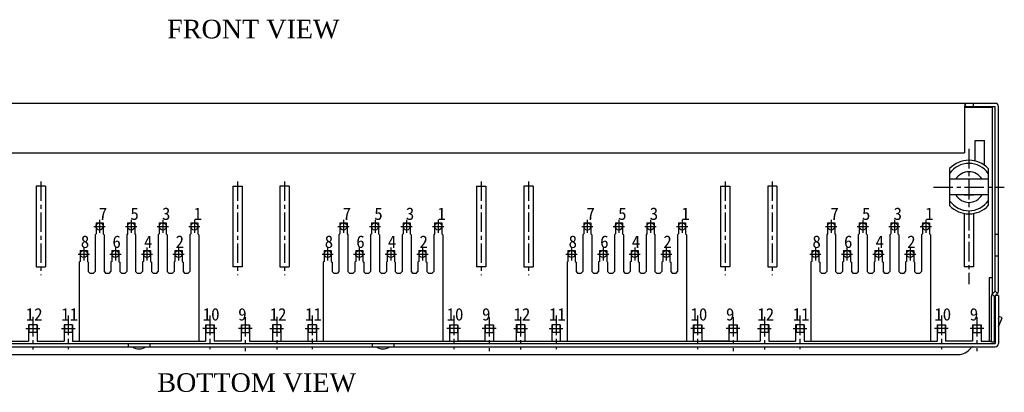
# Model space of a CAD drawing. Extents: x 1899 to 2123, y -33 to 300.
# Tile 6 of 9: x 1950 to 2014, y 229 to 253. Entities that reach past the tile are written whole.
import ezdxf

# ---------------------------------------------------------------- set-up
doc = ezdxf.new("R2010")
doc.units = 0
doc.header["$MEASUREMENT"] = 0
doc.linetypes.add('CENTER', pattern=[2, 1.25, -0.25, 0.25, -0.25])
for name, color, linetype in [('1', 1, 'CENTER'), ('实体', 2, 'Continuous'), ('金针', 6, 'Continuous'), ('铜壳', 3, 'Continuous')]:
    doc.layers.add(name, color=color, linetype=linetype)
doc.styles.add('Frame', font='simhei.ttf')
doc.styles.get("Standard").update_dxf_attribs({"font": 'simplex.shx'})

msp = doc.modelspace()

# ---------------------------------------------------------------- linework, layer by layer
msp.add_line((2013.399, 247.494), (1918.55, 247.494))
at = {"color": 8, "linetype": 'CENTER'}
for p, q in [((2011.701, 244.552), (2011.701, 235.831)), ((1951.751, 242.449), (1951.751, 236.414)), ((1964.451, 242.449), (1964.451, 236.414)), ((1967.501, 242.449), (1967.501, 236.414)), ((1980.201, 242.449), (1980.201, 236.414)), ((1983.252, 242.449), (1983.252, 236.414)), ((1995.952, 242.449), (1995.952, 236.414)), ((1999.001, 242.449), (1999.001, 236.414)), ((2009.418, 242.094), (2013.984, 242.094)), ((1955.551, 239.975), (1955.551, 239.134)), ((1957.591, 239.975), (1957.591, 239.134)), ((1959.631, 239.975), (1959.631, 239.134)), ((1961.671, 239.975), (1961.671, 239.134)), ((1971.301, 239.975), (1971.301, 239.134)), ((1973.341, 239.975), (1973.341, 239.134)), ((1975.381, 239.975), (1975.381, 239.134)), ((1977.421, 239.975), (1977.421, 239.134)), ((1987.052, 239.975), (1987.052, 239.134)), ((1989.092, 239.975), (1989.092, 239.134)), ((1991.132, 239.975), (1991.132, 239.134)), ((1993.172, 239.975), (1993.172, 239.134)), ((2002.801, 239.975), (2002.801, 239.134)), ((2004.841, 239.975), (2004.841, 239.134)), ((2006.881, 239.975), (2006.881, 239.134)), ((2008.921, 239.975), (2008.921, 239.134)), ((1955.188, 239.554), (1955.914, 239.554)), ((1957.228, 239.554), (1957.954, 239.554)), ((1959.268, 239.554), (1959.994, 239.554)), ((1961.308, 239.554), (1962.034, 239.554)), ((1970.938, 239.554), (1971.664, 239.554)), ((1972.978, 239.554), (1973.704, 239.554)), ((1975.018, 239.554), (1975.744, 239.554)), ((1977.058, 239.554), (1977.784, 239.554)), ((1986.69, 239.554), (1987.415, 239.554)), ((1988.73, 239.554), (1989.455, 239.554)), ((1990.77, 239.554), (1991.495, 239.554)), ((1992.81, 239.554), (1993.535, 239.554)), ((2002.438, 239.554), (2003.164, 239.554)), ((2004.478, 239.554), (2005.204, 239.554)), ((2006.518, 239.554), (2007.244, 239.554)), ((2008.558, 239.554), (2009.284, 239.554)), ((1954.531, 238.195), (1954.531, 237.354)), ((1956.571, 238.195), (1956.571, 237.354)), ((1958.611, 238.195), (1958.611, 237.354)), ((1960.651, 238.195), (1960.651, 237.354)), ((1970.281, 238.195), (1970.281, 237.354)), ((1972.321, 238.195), (1972.321, 237.354)), ((1974.361, 238.195), (1974.361, 237.354)), ((1976.401, 238.195), (1976.401, 237.354)), ((1986.032, 238.195), (1986.032, 237.354)), ((1988.072, 238.195), (1988.072, 237.354)), ((1990.112, 238.195), (1990.112, 237.354)), ((1992.152, 238.195), (1992.152, 237.354)), ((2001.781, 238.195), (2001.781, 237.354)), ((2003.821, 238.195), (2003.821, 237.354)), ((2005.861, 238.195), (2005.861, 237.354)), ((2007.901, 238.195), (2007.901, 237.354)), ((1954.168, 237.774), (1954.894, 237.774)), ((1956.208, 237.774), (1956.934, 237.774)), ((1958.248, 237.774), (1958.974, 237.774)), ((1960.288, 237.774), (1961.014, 237.774)), ((1969.918, 237.774), (1970.644, 237.774)), ((1971.958, 237.774), (1972.684, 237.774)), ((1973.998, 237.774), (1974.724, 237.774)), ((1976.038, 237.774), (1976.764, 237.774)), ((1985.67, 237.774), (1986.395, 237.774)), ((1987.71, 237.774), (1988.435, 237.774)), ((1989.75, 237.774), (1990.475, 237.774)), ((1991.79, 237.774), (1992.515, 237.774)), ((2001.418, 237.774), (2002.144, 237.774)), ((2003.458, 237.774), (2004.184, 237.774)), ((2005.498, 237.774), (2006.224, 237.774)), ((2007.538, 237.774), (2008.264, 237.774)), ((1951.241, 233.714), (1951.241, 231.62)), ((1953.531, 233.802), (1953.531, 231.644)), ((1962.671, 233.802), (1962.671, 231.644)), ((1964.961, 233.712), (1964.961, 231.507)), ((1966.991, 233.714), (1966.991, 231.62)), ((1969.281, 233.802), (1969.281, 231.644)), ((1978.421, 233.802), (1978.421, 231.644)), ((1980.711, 233.712), (1980.711, 231.507)), ((1982.742, 233.714), (1982.742, 231.62)), ((1985.032, 233.802), (1985.032, 231.644)), ((1994.172, 233.802), (1994.172, 231.644)), ((1996.462, 233.712), (1996.462, 231.507)), ((1998.491, 233.714), (1998.491, 231.62)), ((2000.781, 233.802), (2000.781, 231.644)), ((2009.921, 233.802), (2009.921, 231.644)), ((2012.211, 233.712), (2012.211, 231.507)), ((1950.798, 232.964), (1951.684, 232.964)), ((1953.088, 232.964), (1953.974, 232.964)), ((1963.114, 232.964), (1962.228, 232.964)), ((1965.404, 232.964), (1964.518, 232.964)), ((1966.548, 232.964), (1967.434, 232.964)), ((1968.838, 232.964), (1969.724, 232.964)), ((1978.864, 232.964), (1977.978, 232.964)), ((1981.154, 232.964), (1980.268, 232.964)), ((1982.299, 232.964), (1983.186, 232.964)), ((1984.589, 232.964), (1985.476, 232.964)), ((1994.616, 232.964), (1993.729, 232.964)), ((1996.906, 232.964), (1996.019, 232.964)), ((1998.048, 232.964), (1998.934, 232.964)), ((2000.338, 232.964), (2001.224, 232.964)), ((2010.364, 232.964), (2009.478, 232.964)), ((2012.654, 232.964), (2011.768, 232.964))]:
    msp.add_line(p, q, dxfattribs=at)
at = {"layer": '实体', "color": 0, "linetype": 'ByBlock'}
for p, q in [((2011.404, 247.244), (2013.206, 247.244)), ((2013.206, 247.244), (2013.206, 235.232)), ((2012.101, 245.094), (2012.701, 245.094)), ((2012.101, 243.776), (2012.101, 245.094)), ((2012.701, 243.504), (2012.701, 245.094)), ((2010.451, 243.288), (2010.451, 240.9)), ((2012.951, 243.288), (2012.951, 240.9)), ((2012.951, 242.597), (2010.451, 242.597)), ((1951.451, 242.144), (1951.451, 236.944)), ((1952.051, 242.144), (1951.451, 242.144)), ((1952.051, 242.144), (1952.051, 236.944)), ((1964.151, 242.144), (1964.151, 236.944)), ((1964.151, 242.144), (1964.751, 242.144)), ((1964.751, 242.144), (1964.751, 236.944)), ((1967.201, 242.144), (1967.201, 236.944)), ((1967.801, 242.144), (1967.201, 242.144)), ((1967.801, 242.144), (1967.801, 236.944)), ((1979.901, 242.144), (1979.901, 236.944)), ((1979.901, 242.144), (1980.501, 242.144)), ((1980.501, 242.144), (1980.501, 236.944)), ((1982.952, 242.144), (1982.952, 236.944)), ((1983.552, 242.144), (1982.952, 242.144)), ((1983.552, 242.144), (1983.552, 236.944)), ((1995.652, 242.144), (1995.652, 236.944)), ((1995.652, 242.144), (1996.252, 242.144)), ((1996.252, 242.144), (1996.252, 236.944)), ((1998.701, 242.144), (1998.701, 236.944)), ((1999.301, 242.144), (1998.701, 242.144)), ((1999.301, 242.144), (1999.301, 236.944)), ((2012.951, 241.592), (2010.451, 241.592)), ((2011.401, 241.592), (2012.001, 241.592)), ((2011.401, 240.392), (2011.401, 236.944)), ((2012.001, 240.392), (2012.001, 236.944)), ((1955.321, 239.784), (1955.321, 239.084)), ((1955.321, 239.784), (1955.781, 239.784)), ((1955.781, 239.784), (1955.781, 239.084)), ((1957.361, 239.784), (1957.361, 239.084)), ((1957.361, 239.784), (1957.821, 239.784)), ((1957.821, 239.784), (1957.821, 239.084)), ((1959.401, 239.784), (1959.401, 239.084)), ((1959.401, 239.784), (1959.861, 239.784)), ((1959.861, 239.784), (1959.861, 239.084)), ((1961.441, 239.784), (1961.441, 239.084)), ((1961.441, 239.784), (1961.901, 239.784)), ((1961.901, 239.784), (1961.901, 239.084)), ((1971.071, 239.784), (1971.071, 239.084)), ((1971.071, 239.784), (1971.531, 239.784)), ((1971.531, 239.784), (1971.531, 239.084)), ((1973.111, 239.784), (1973.111, 239.084)), ((1973.111, 239.784), (1973.571, 239.784)), ((1973.571, 239.784), (1973.571, 239.084)), ((1975.151, 239.784), (1975.151, 239.084)), ((1975.151, 239.784), (1975.611, 239.784)), ((1975.611, 239.784), (1975.611, 239.084)), ((1977.191, 239.784), (1977.191, 239.084)), ((1977.191, 239.784), (1977.651, 239.784)), ((1977.651, 239.784), (1977.651, 239.084)), ((1986.822, 239.784), (1986.822, 239.084)), ((1986.822, 239.784), (1987.282, 239.784)), ((1987.282, 239.784), (1987.282, 239.084)), ((1988.862, 239.784), (1988.862, 239.084)), ((1988.862, 239.784), (1989.322, 239.784)), ((1989.322, 239.784), (1989.322, 239.084)), ((1990.902, 239.784), (1990.902, 239.084)), ((1990.902, 239.784), (1991.362, 239.784)), ((1991.362, 239.784), (1991.362, 239.084)), ((1992.942, 239.784), (1992.942, 239.084)), ((1992.942, 239.784), (1993.402, 239.784)), ((1993.402, 239.784), (1993.402, 239.084)), ((2002.571, 239.784), (2002.571, 239.084)), ((2002.571, 239.784), (2003.031, 239.784)), ((2003.031, 239.784), (2003.031, 239.084)), ((2004.611, 239.784), (2004.611, 239.084)), ((2004.611, 239.784), (2005.071, 239.784)), ((2005.071, 239.784), (2005.071, 239.084)), ((2006.651, 239.784), (2006.651, 239.084)), ((2006.651, 239.784), (2007.111, 239.784)), ((2007.111, 239.784), (2007.111, 239.084)), ((2008.691, 239.784), (2008.691, 239.084)), ((2008.691, 239.784), (2009.151, 239.784)), ((2009.151, 239.784), (2009.151, 239.084)), ((1955.321, 239.084), (1955.261, 239.024)), ((1955.261, 239.024), (1955.261, 236.644)), ((1955.781, 239.084), (1955.841, 239.024)), ((1955.841, 239.024), (1955.841, 236.644)), ((1957.361, 239.084), (1957.301, 239.024)), ((1957.301, 239.024), (1957.301, 236.644)), ((1957.821, 239.084), (1957.881, 239.024)), ((1957.881, 239.024), (1957.881, 236.644)), ((1959.401, 239.084), (1959.341, 239.024)), ((1959.341, 239.024), (1959.341, 236.644)), ((1959.861, 239.084), (1959.921, 239.024)), ((1959.921, 239.024), (1959.921, 236.644)), ((1961.441, 239.084), (1961.381, 239.024)), ((1961.381, 239.024), (1961.381, 236.644)), ((1961.901, 239.084), (1961.961, 239.024)), ((1961.961, 239.024), (1961.961, 232.144)), ((1971.071, 239.084), (1971.011, 239.024)), ((1971.011, 239.024), (1971.011, 236.644)), ((1971.531, 239.084), (1971.591, 239.024)), ((1971.591, 239.024), (1971.591, 236.644)), ((1973.111, 239.084), (1973.051, 239.024)), ((1973.051, 239.024), (1973.051, 236.644)), ((1973.571, 239.084), (1973.631, 239.024)), ((1973.631, 239.024), (1973.631, 236.644)), ((1975.151, 239.084), (1975.091, 239.024)), ((1975.091, 239.024), (1975.091, 236.644)), ((1975.611, 239.084), (1975.671, 239.024)), ((1975.671, 239.024), (1975.671, 236.644)), ((1977.191, 239.084), (1977.131, 239.024)), ((1977.131, 239.024), (1977.131, 236.644)), ((1977.651, 239.084), (1977.711, 239.024)), ((1977.711, 239.024), (1977.711, 232.144)), ((1986.822, 239.084), (1986.762, 239.024)), ((1986.762, 239.024), (1986.762, 236.644)), ((1987.282, 239.084), (1987.342, 239.024)), ((1987.342, 239.024), (1987.342, 236.644)), ((1988.862, 239.084), (1988.802, 239.024)), ((1988.802, 239.024), (1988.802, 236.644)), ((1989.322, 239.084), (1989.382, 239.024)), ((1989.382, 239.024), (1989.382, 236.644)), ((1990.902, 239.084), (1990.842, 239.024)), ((1990.842, 239.024), (1990.842, 236.644)), ((1991.362, 239.084), (1991.422, 239.024)), ((1991.422, 239.024), (1991.422, 236.644)), ((1992.942, 239.084), (1992.882, 239.024)), ((1992.882, 239.024), (1992.882, 236.644)), ((1993.402, 239.084), (1993.462, 239.024)), ((1993.462, 239.024), (1993.462, 232.144)), ((2002.571, 239.084), (2002.511, 239.024)), ((2002.511, 239.024), (2002.511, 236.644)), ((2003.031, 239.084), (2003.091, 239.024)), ((2003.091, 239.024), (2003.091, 236.644)), ((2004.611, 239.084), (2004.551, 239.024)), ((2004.551, 239.024), (2004.551, 236.644)), ((2005.071, 239.084), (2005.131, 239.024)), ((2005.131, 239.024), (2005.131, 236.644)), ((2006.651, 239.084), (2006.591, 239.024)), ((2006.591, 239.024), (2006.591, 236.644)), ((2007.111, 239.084), (2007.171, 239.024)), ((2007.171, 239.024), (2007.171, 236.644)), ((2008.691, 239.084), (2008.631, 239.024)), ((2008.631, 239.024), (2008.631, 236.644)), ((2009.151, 239.084), (2009.211, 239.024)), ((2009.211, 239.024), (2009.211, 232.144)), ((1954.301, 238.004), (1954.301, 237.304)), ((1954.301, 238.004), (1954.761, 238.004)), ((1954.761, 238.004), (1954.761, 237.304)), ((1956.341, 238.004), (1956.341, 237.304)), ((1956.341, 238.004), (1956.801, 238.004)), ((1956.801, 238.004), (1956.801, 237.304)), ((1958.381, 238.004), (1958.381, 237.304)), ((1958.381, 238.004), (1958.841, 238.004)), ((1958.841, 238.004), (1958.841, 237.304)), ((1960.421, 238.004), (1960.421, 237.304)), ((1960.421, 238.004), (1960.881, 238.004)), ((1960.881, 238.004), (1960.881, 237.304)), ((1970.051, 238.004), (1970.051, 237.304)), ((1970.051, 238.004), (1970.511, 238.004)), ((1970.511, 238.004), (1970.511, 237.304)), ((1972.091, 238.004), (1972.091, 237.304)), ((1972.091, 238.004), (1972.551, 238.004)), ((1972.551, 238.004), (1972.551, 237.304)), ((1974.131, 238.004), (1974.131, 237.304)), ((1974.131, 238.004), (1974.591, 238.004)), ((1974.591, 238.004), (1974.591, 237.304)), ((1976.171, 238.004), (1976.171, 237.304)), ((1976.171, 238.004), (1976.631, 238.004)), ((1976.631, 238.004), (1976.631, 237.304)), ((1985.802, 238.004), (1985.802, 237.304)), ((1985.802, 238.004), (1986.262, 238.004)), ((1986.262, 238.004), (1986.262, 237.304)), ((1987.842, 238.004), (1987.842, 237.304)), ((1987.842, 238.004), (1988.302, 238.004)), ((1988.302, 238.004), (1988.302, 237.304)), ((1989.882, 238.004), (1989.882, 237.304)), ((1989.882, 238.004), (1990.342, 238.004)), ((1990.342, 238.004), (1990.342, 237.304)), ((1991.922, 238.004), (1991.922, 237.304)), ((1991.922, 238.004), (1992.382, 238.004)), ((1992.382, 238.004), (1992.382, 237.304)), ((2001.551, 238.004), (2001.551, 237.304)), ((2001.551, 238.004), (2002.011, 238.004)), ((2002.011, 238.004), (2002.011, 237.304)), ((2003.591, 238.004), (2003.591, 237.304)), ((2003.591, 238.004), (2004.051, 238.004)), ((2004.051, 238.004), (2004.051, 237.304)), ((2005.631, 238.004), (2005.631, 237.304)), ((2005.631, 238.004), (2006.091, 238.004)), ((2006.091, 238.004), (2006.091, 237.304)), ((2007.671, 238.004), (2007.671, 237.304)), ((2007.671, 238.004), (2008.131, 238.004)), ((2008.131, 238.004), (2008.131, 237.304)), ((1954.301, 237.304), (1954.241, 237.244)), ((1954.241, 237.244), (1954.241, 232.144)), ((1954.761, 237.304), (1954.821, 237.244)), ((1954.821, 237.244), (1954.821, 236.644)), ((1956.341, 237.304), (1956.281, 237.244)), ((1956.281, 237.244), (1956.281, 236.644)), ((1956.801, 237.304), (1956.861, 237.244)), ((1956.861, 237.244), (1956.861, 236.644)), ((1958.381, 237.304), (1958.321, 237.244)), ((1958.321, 237.244), (1958.321, 236.644)), ((1958.841, 237.304), (1958.901, 237.244)), ((1958.901, 237.244), (1958.901, 236.644)), ((1960.421, 237.304), (1960.361, 237.244)), ((1960.361, 237.244), (1960.361, 236.644)), ((1960.881, 237.304), (1960.941, 237.244)), ((1960.941, 237.244), (1960.941, 236.644)), ((1970.051, 237.304), (1969.991, 237.244)), ((1969.991, 237.244), (1969.991, 232.144)), ((1970.511, 237.304), (1970.571, 237.244)), ((1970.571, 237.244), (1970.571, 236.644)), ((1972.091, 237.304), (1972.031, 237.244)), ((1972.031, 237.244), (1972.031, 236.644)), ((1972.551, 237.304), (1972.611, 237.244)), ((1972.611, 237.244), (1972.611, 236.644)), ((1974.131, 237.304), (1974.071, 237.244)), ((1974.071, 237.244), (1974.071, 236.644)), ((1974.591, 237.304), (1974.651, 237.244)), ((1974.651, 237.244), (1974.651, 236.644)), ((1976.171, 237.304), (1976.111, 237.244)), ((1976.111, 237.244), (1976.111, 236.644)), ((1976.631, 237.304), (1976.691, 237.244)), ((1976.691, 237.244), (1976.691, 236.644)), ((1985.802, 237.304), (1985.742, 237.244)), ((1985.742, 237.244), (1985.742, 232.144)), ((1986.262, 237.304), (1986.322, 237.244)), ((1986.322, 237.244), (1986.322, 236.644)), ((1987.842, 237.304), (1987.782, 237.244)), ((1987.782, 237.244), (1987.782, 236.644)), ((1988.302, 237.304), (1988.362, 237.244)), ((1988.362, 237.244), (1988.362, 236.644)), ((1989.882, 237.304), (1989.822, 237.244)), ((1989.822, 237.244), (1989.822, 236.644)), ((1990.342, 237.304), (1990.402, 237.244)), ((1990.402, 237.244), (1990.402, 236.644)), ((1991.922, 237.304), (1991.862, 237.244)), ((1991.862, 237.244), (1991.862, 236.644)), ((1992.382, 237.304), (1992.442, 237.244)), ((1992.442, 237.244), (1992.442, 236.644)), ((2001.551, 237.304), (2001.491, 237.244)), ((2001.491, 237.244), (2001.491, 232.144)), ((2002.011, 237.304), (2002.071, 237.244)), ((2002.071, 237.244), (2002.071, 236.644)), ((2003.591, 237.304), (2003.531, 237.244)), ((2003.531, 237.244), (2003.531, 236.644)), ((2004.051, 237.304), (2004.111, 237.244)), ((2004.111, 237.244), (2004.111, 236.644)), ((2005.631, 237.304), (2005.571, 237.244)), ((2005.571, 237.244), (2005.571, 236.644)), ((2006.091, 237.304), (2006.151, 237.244)), ((2006.151, 237.244), (2006.151, 236.644)), ((2007.671, 237.304), (2007.611, 237.244)), ((2007.611, 237.244), (2007.611, 236.644)), ((2008.131, 237.304), (2008.191, 237.244)), ((2008.191, 237.244), (2008.191, 236.644)), ((1951.451, 236.944), (1952.051, 236.944)), ((1954.821, 236.644), (1954.921, 236.544)), ((1955.261, 236.644), (1955.161, 236.544)), ((1955.841, 236.644), (1955.941, 236.544)), ((1956.181, 236.544), (1956.281, 236.644)), ((1956.855, 236.65), (1956.961, 236.544)), ((1957.301, 236.644), (1957.201, 236.544)), ((1957.881, 236.644), (1957.981, 236.544)), ((1958.321, 236.644), (1958.221, 236.544)), ((1958.901, 236.644), (1959.001, 236.544)), ((1959.241, 236.544), (1959.341, 236.644)), ((1959.921, 236.644), (1960.021, 236.544)), ((1960.261, 236.544), (1960.361, 236.644)), ((1960.941, 236.644), (1961.041, 236.544)), ((1961.281, 236.544), (1961.381, 236.644)), ((1964.751, 236.944), (1964.151, 236.944)), ((1967.201, 236.944), (1967.801, 236.944)), ((1970.571, 236.644), (1970.671, 236.544)), ((1971.011, 236.644), (1970.911, 236.544)), ((1971.591, 236.644), (1971.691, 236.544)), ((1971.931, 236.544), (1972.031, 236.644)), ((1972.605, 236.65), (1972.711, 236.544)), ((1973.051, 236.644), (1972.951, 236.544)), ((1973.631, 236.644), (1973.731, 236.544)), ((1974.071, 236.644), (1973.971, 236.544)), ((1974.651, 236.644), (1974.751, 236.544)), ((1974.991, 236.544), (1975.091, 236.644)), ((1975.671, 236.644), (1975.771, 236.544)), ((1976.011, 236.544), (1976.111, 236.644)), ((1976.691, 236.644), (1976.791, 236.544)), ((1977.031, 236.544), (1977.131, 236.644)), ((1980.501, 236.944), (1979.901, 236.944)), ((1982.952, 236.944), (1983.552, 236.944)), ((1986.322, 236.644), (1986.422, 236.544)), ((1986.762, 236.644), (1986.662, 236.544)), ((1987.342, 236.644), (1987.442, 236.544)), ((1987.682, 236.544), (1987.782, 236.644)), ((1988.356, 236.65), (1988.462, 236.544)), ((1988.802, 236.644), (1988.702, 236.544)), ((1989.382, 236.644), (1989.482, 236.544)), ((1989.822, 236.644), (1989.722, 236.544)), ((1990.402, 236.644), (1990.502, 236.544)), ((1990.742, 236.544), (1990.842, 236.644)), ((1991.422, 236.644), (1991.522, 236.544)), ((1991.762, 236.544), (1991.862, 236.644)), ((1992.442, 236.644), (1992.542, 236.544)), ((1992.782, 236.544), (1992.882, 236.644)), ((1996.252, 236.944), (1995.652, 236.944)), ((1998.701, 236.944), (1999.301, 236.944)), ((2002.071, 236.644), (2002.171, 236.544)), ((2002.511, 236.644), (2002.411, 236.544)), ((2003.091, 236.644), (2003.191, 236.544)), ((2003.431, 236.544), (2003.531, 236.644)), ((2004.105, 236.65), (2004.211, 236.544)), ((2004.551, 236.644), (2004.451, 236.544)), ((2005.131, 236.644), (2005.231, 236.544)), ((2005.571, 236.644), (2005.471, 236.544)), ((2006.151, 236.644), (2006.251, 236.544)), ((2006.491, 236.544), (2006.591, 236.644)), ((2007.171, 236.644), (2007.271, 236.544)), ((2007.511, 236.544), (2007.611, 236.644)), ((2008.191, 236.644), (2008.291, 236.544)), ((2008.531, 236.544), (2008.631, 236.644)), ((2012.001, 236.944), (2011.401, 236.944)), ((1954.921, 236.544), (1955.161, 236.544)), ((1955.941, 236.544), (1956.181, 236.544)), ((1956.961, 236.544), (1957.201, 236.544)), ((1957.981, 236.544), (1958.221, 236.544)), ((1959.001, 236.544), (1959.241, 236.544)), ((1960.021, 236.544), (1960.261, 236.544)), ((1961.041, 236.544), (1961.281, 236.544)), ((1970.671, 236.544), (1970.911, 236.544)), ((1971.691, 236.544), (1971.931, 236.544)), ((1972.711, 236.544), (1972.951, 236.544)), ((1973.731, 236.544), (1973.971, 236.544)), ((1974.751, 236.544), (1974.991, 236.544)), ((1975.771, 236.544), (1976.011, 236.544)), ((1976.791, 236.544), (1977.031, 236.544)), ((1986.422, 236.544), (1986.662, 236.544)), ((1987.442, 236.544), (1987.682, 236.544)), ((1988.462, 236.544), (1988.702, 236.544)), ((1989.482, 236.544), (1989.722, 236.544)), ((1990.502, 236.544), (1990.742, 236.544)), ((1991.522, 236.544), (1991.762, 236.544)), ((1992.542, 236.544), (1992.782, 236.544)), ((2002.171, 236.544), (2002.411, 236.544)), ((2003.191, 236.544), (2003.431, 236.544)), ((2004.211, 236.544), (2004.451, 236.544)), ((2005.231, 236.544), (2005.471, 236.544)), ((2006.251, 236.544), (2006.491, 236.544)), ((2007.271, 236.544), (2007.511, 236.544)), ((2008.291, 236.544), (2008.531, 236.544)), ((2013.006, 236.244), (2013.006, 232.144)), ((2013.206, 236.244), (2013.006, 236.244)), ((1951.516, 233.214), (1950.966, 233.214)), ((1950.966, 233.214), (1950.966, 232.144)), ((1951.516, 233.214), (1951.516, 232.144)), ((1953.806, 233.214), (1953.256, 233.214)), ((1953.256, 233.214), (1953.256, 232.144)), ((1953.806, 233.214), (1953.806, 232.144)), ((1962.396, 233.214), (1962.946, 233.214)), ((1962.396, 233.214), (1962.396, 232.144)), ((1962.946, 233.214), (1962.946, 232.144)), ((1964.686, 233.214), (1965.236, 233.214)), ((1964.686, 233.214), (1964.686, 232.144)), ((1965.236, 233.214), (1965.236, 232.144)), ((1967.266, 233.214), (1966.716, 233.214)), ((1966.716, 233.214), (1966.716, 232.144)), ((1967.266, 233.214), (1967.266, 232.144)), ((1969.556, 233.214), (1969.006, 233.214)), ((1969.006, 233.214), (1969.006, 232.144)), ((1969.556, 233.214), (1969.556, 232.144)), ((1978.146, 233.214), (1978.696, 233.214)), ((1978.146, 233.214), (1978.146, 232.144)), ((1978.696, 233.214), (1978.696, 232.144)), ((1980.436, 233.214), (1980.986, 233.214)), ((1980.436, 233.214), (1980.436, 232.144)), ((1980.986, 233.214), (1980.986, 232.144)), ((1983.017, 233.214), (1982.467, 233.214)), ((1982.467, 233.214), (1982.467, 232.144)), ((1983.017, 233.214), (1983.017, 232.144)), ((1985.307, 233.214), (1984.757, 233.214)), ((1984.757, 233.214), (1984.757, 232.144)), ((1985.307, 233.214), (1985.307, 232.144)), ((1993.897, 233.214), (1994.447, 233.214)), ((1993.897, 233.214), (1993.897, 232.144)), ((1994.447, 233.214), (1994.447, 232.144)), ((1996.187, 233.214), (1996.737, 233.214)), ((1996.187, 233.214), (1996.187, 232.144)), ((1996.737, 233.214), (1996.737, 232.144)), ((1998.766, 233.214), (1998.216, 233.214)), ((1998.216, 233.214), (1998.216, 232.144)), ((1998.766, 233.214), (1998.766, 232.144)), ((2001.056, 233.214), (2000.506, 233.214)), ((2000.506, 233.214), (2000.506, 232.144)), ((2001.056, 233.214), (2001.056, 232.144)), ((2009.646, 233.214), (2010.196, 233.214)), ((2009.646, 233.214), (2009.646, 232.144)), ((2010.196, 233.214), (2010.196, 232.144)), ((2011.936, 233.214), (2012.486, 233.214)), ((2011.936, 233.214), (2011.936, 232.144)), ((2012.486, 233.214), (2012.486, 232.144)), ((1949.486, 232.144), (1950.966, 232.144)), ((1951.516, 232.144), (1953.256, 232.144)), ((1953.806, 232.144), (1962.396, 232.144)), ((1964.686, 232.144), (1962.946, 232.144)), ((1965.236, 232.144), (1998.216, 232.144)), ((1967.266, 232.144), (1969.006, 232.144)), ((1969.556, 232.144), (1978.146, 232.144)), ((1980.436, 232.144), (1978.696, 232.144)), ((1983.017, 232.144), (1984.757, 232.144)), ((1985.307, 232.144), (1993.897, 232.144)), ((1996.187, 232.144), (1994.447, 232.144)), ((1998.766, 232.144), (2000.506, 232.144)), ((2001.056, 232.144), (2009.646, 232.144)), ((2011.936, 232.144), (2010.196, 232.144)), ((2012.486, 232.144), (2013.149, 232.144))]:
    msp.add_line(p, q, dxfattribs=at)
for radius, start, end in [(1.729, 43.68661, 136.31339), (1.528, 35.08731, 144.91269), (0.985, 30.66848, 149.33152), (1.528, 215.08731, 324.91269), (0.985, 210.66848, 329.33152), (1.729, 223.68661, 316.31339)]:
    msp.add_arc((2011.701, 242.094), radius, start, end, dxfattribs=at)
at = {"layer": '金针', "color": 0, "linetype": 'ByBlock'}
for p, q in [((1950.991, 233.214), (1950.991, 232.714)), ((1951.491, 233.214), (1951.491, 232.714)), ((1953.281, 233.214), (1953.281, 232.714)), ((1953.781, 233.214), (1953.781, 232.714)), ((1962.421, 233.214), (1962.421, 232.714)), ((1962.921, 233.214), (1962.921, 232.714)), ((1964.711, 233.214), (1964.711, 232.714)), ((1965.211, 233.214), (1965.211, 232.714)), ((1966.741, 233.214), (1966.741, 232.714)), ((1967.241, 233.214), (1967.241, 232.714)), ((1969.031, 233.214), (1969.031, 232.714)), ((1969.531, 233.214), (1969.531, 232.714)), ((1978.171, 233.214), (1978.171, 232.714)), ((1978.671, 233.214), (1978.671, 232.714)), ((1980.461, 233.214), (1980.461, 232.714)), ((1980.961, 233.214), (1980.961, 232.714)), ((1982.492, 233.214), (1982.492, 232.714)), ((1982.992, 233.214), (1982.992, 232.714)), ((1984.782, 233.214), (1984.782, 232.714)), ((1985.282, 233.214), (1985.282, 232.714)), ((1993.922, 233.214), (1993.922, 232.714)), ((1994.422, 233.214), (1994.422, 232.714)), ((1996.212, 233.214), (1996.212, 232.714)), ((1996.712, 233.214), (1996.712, 232.714)), ((1998.241, 233.214), (1998.241, 232.714)), ((1998.741, 233.214), (1998.741, 232.714)), ((2000.531, 233.214), (2000.531, 232.714)), ((2001.031, 233.214), (2001.031, 232.714)), ((2009.671, 233.214), (2009.671, 232.714)), ((2010.171, 233.214), (2010.171, 232.714)), ((2011.961, 233.214), (2011.961, 232.714)), ((2012.461, 233.214), (2012.461, 232.714)), ((1951.491, 232.714), (1950.991, 232.714)), ((1953.781, 232.714), (1953.281, 232.714)), ((1962.421, 232.714), (1962.921, 232.714)), ((1964.711, 232.714), (1965.211, 232.714)), ((1967.241, 232.714), (1966.741, 232.714)), ((1969.531, 232.714), (1969.031, 232.714)), ((1978.171, 232.714), (1978.671, 232.714)), ((1980.461, 232.714), (1980.961, 232.714)), ((1982.992, 232.714), (1982.492, 232.714)), ((1985.282, 232.714), (1984.782, 232.714)), ((1993.922, 232.714), (1994.422, 232.714)), ((1996.212, 232.714), (1996.712, 232.714)), ((1998.741, 232.714), (1998.241, 232.714)), ((2001.031, 232.714), (2000.531, 232.714)), ((2009.671, 232.714), (2010.171, 232.714)), ((2011.961, 232.714), (2012.461, 232.714))]:
    msp.add_line(p, q, dxfattribs=at)
for centre in [(1955.551, 239.554), (1957.591, 239.554), (1959.631, 239.554), (1961.671, 239.554), (1971.301, 239.554), (1973.341, 239.554), (1975.381, 239.554), (1977.421, 239.554), (1987.052, 239.554), (1989.092, 239.554), (1991.132, 239.554), (1993.172, 239.554), (2002.801, 239.554), (2004.841, 239.554), (2006.881, 239.554), (2008.921, 239.554), (1954.531, 237.774), (1956.571, 237.774), (1958.611, 237.774), (1960.651, 237.774), (1970.281, 237.774), (1972.321, 237.774), (1974.361, 237.774), (1976.401, 237.774), (1986.032, 237.774), (1988.072, 237.774), (1990.112, 237.774), (1992.152, 237.774), (2001.781, 237.774), (2003.821, 237.774), (2005.861, 237.774), (2007.901, 237.774)]:
    msp.add_circle(centre, 0.23, dxfattribs=at)
at = {"layer": '铜壳', "color": 0, "linetype": 'ByBlock'}
for p, q in [((2011.481, 247.294), (2011.481, 247.494)), ((2012.004, 247.294), (2012.004, 247.494)), ((2011.404, 247.251), (2011.404, 244.301)), ((2011.408, 247.294), (2011.481, 247.294)), ((2011.481, 247.294), (2012.004, 247.294)), ((2012.004, 247.294), (2013.399, 247.294)), ((2013.399, 239.034), (2013.399, 247.294)), ((2013.599, 239.034), (2013.599, 247.294)), ((1920.55, 244.301), (2011.404, 244.301)), ((2013.599, 239.034), (2013.399, 239.034)), ((2013.399, 237.634), (2013.399, 239.034)), ((2013.599, 237.634), (2013.599, 239.034)), ((2013.599, 237.634), (2013.399, 237.634)), ((2013.399, 236.094), (2013.399, 237.634)), ((2013.599, 236.094), (2013.599, 237.634)), ((2013.399, 235.494), (2013.399, 236.094)), ((2013.599, 235.494), (2013.599, 236.094)), ((2013.208, 235.186), (2013.399, 235.377)), ((2013.399, 235.377), (2013.399, 235.494)), ((2013.541, 235.236), (2013.399, 235.377)), ((2013.599, 235.377), (2013.599, 235.494)), ((2013.149, 232.094), (2013.149, 235.044)), ((2013.349, 235.044), (2013.208, 235.186)), ((2013.349, 235.044), (2013.541, 235.236)), ((2013.349, 232.094), (2013.349, 235.044)), ((2013.599, 235.094), (2013.399, 235.094)), ((2013.399, 235.094), (2013.399, 231.994)), ((2013.599, 235.094), (2013.599, 231.994)), ((2013.599, 233.619), (2013.649, 233.744)), ((2013.599, 233.078), (2013.835, 233.67)), ((2013.835, 233.67), (2013.649, 233.744)), ((2013.349, 232.991), (2013.399, 233.117)), ((1918.55, 231.994), (2013.399, 231.994)), ((1919.976, 231.794), (2013.399, 231.794)), ((1957.401, 231.994), (1957.401, 231.794)), ((1958.801, 231.994), (1958.801, 231.794)), ((1973.151, 231.994), (1973.151, 231.794)), ((1974.551, 231.994), (1974.551, 231.794)), ((2013.349, 232.094), (2013.149, 232.094)), ((1920.95, 231.294), (2011.004, 231.294))]:
    msp.add_line(p, q, dxfattribs=at)
at = {"layer": '铜壳', "color": 0, "linetype": 'ByBlock', "flags": 128}
msp.add_lwpolyline([(2011.481, 247.494), (2011.463, 247.479), (2011.444, 247.436), (2011.426, 247.371), (2011.408, 247.294)], dxfattribs=at)
at = {"layer": '铜壳', "color": 0, "linetype": 'ByBlock'}
for centre, radius, start, end in [((2013.399, 247.294), 0.2, 0, 90), ((2011.704, 247.251), 0.3, 171.77459, 180), ((2013.399, 235.377), 0.2, 315, 0), ((2013.349, 235.044), 0.2, 135, 180), ((2013.149, 232.894), 0.35, 304.8499, 315.58469), ((1958.101, 232.281), 0.63, 230.587, 309.413), ((1973.851, 232.281), 0.63, 230.587, 309.413), ((2011.004, 232.294), 1, 270, 324.31467), ((2011.979, 231.594), 0.2, 90, 144.31467), ((2013.399, 231.994), 0.2, 270, 0)]:
    msp.add_arc(centre, radius, start, end, dxfattribs=at)

# ---------------------------------------------------------------- texts
at = {"char_height": 0.8, "width": 3.25017, "attachment_point": 1, "style": 'Frame'}
for s, insert in [('7', (1955.501, 240.775)), ('5', (1957.541, 240.775)), ('3', (1959.581, 240.775)), ('1', (1961.621, 240.775)), ('7', (1971.251, 240.775)), ('5', (1973.291, 240.775)), ('3', (1975.331, 240.775)), ('1', (1977.371, 240.775)), ('7', (1987.003, 240.775)), ('5', (1989.043, 240.775)), ('3', (1991.083, 240.775)), ('1', (1993.123, 240.775)), ('7', (2002.751, 240.775)), ('5', (2004.791, 240.775)), ('3', (2006.831, 240.775)), ('1', (2008.871, 240.775)), ('8', (1954.34, 238.97)), ('6', (1956.38, 238.97)), ('4', (1958.42, 238.97)), ('2', (1960.46, 238.97)), ('8', (1970.09, 238.97)), ('6', (1972.13, 238.97)), ('4', (1974.17, 238.97)), ('2', (1976.21, 238.97)), ('8', (1985.842, 238.97)), ('6', (1987.882, 238.97)), ('4', (1989.922, 238.97)), ('2', (1991.962, 238.97)), ('8', (2001.59, 238.97)), ('6', (2003.63, 238.97)), ('4', (2005.67, 238.97)), ('2', (2007.71, 238.97)), ('12', (1950.782, 234.287)), ('11', (1953.072, 234.287)), ('10', (1962.212, 234.287)), ('9', (1964.502, 234.287)), ('12', (1966.532, 234.287)), ('11', (1968.822, 234.287)), ('10', (1977.962, 234.287)), ('9', (1980.252, 234.287)), ('12', (1982.284, 234.287)), ('11', (1984.574, 234.287)), ('10', (1993.714, 234.287)), ('9', (1996.004, 234.287)), ('12', (1998.032, 234.287)), ('11', (2000.322, 234.287)), ('10', (2009.462, 234.287)), ('9', (2011.752, 234.287))]:
    msp.add_mtext(s, dxfattribs=dict(at, insert=insert))
at = {"layer": '1', "color": 7, "linetype": 'ByBlock', "lineweight": -2, "char_height": 1.2, "attachment_point": 1}
for s, insert in [('{\\fTimes New Roman|b0|i0|c186|p18;\\C0;FRONT VIEW}', (1959.92, 252.885)), ('{\\fTimes New Roman|b0|i0|c186|p18;\\C0;BOTTOM VIEW}', (1959.281, 230.085))]:
    msp.add_mtext(s, dxfattribs=dict(at, insert=insert))

doc.saveas('drawing.dxf')
